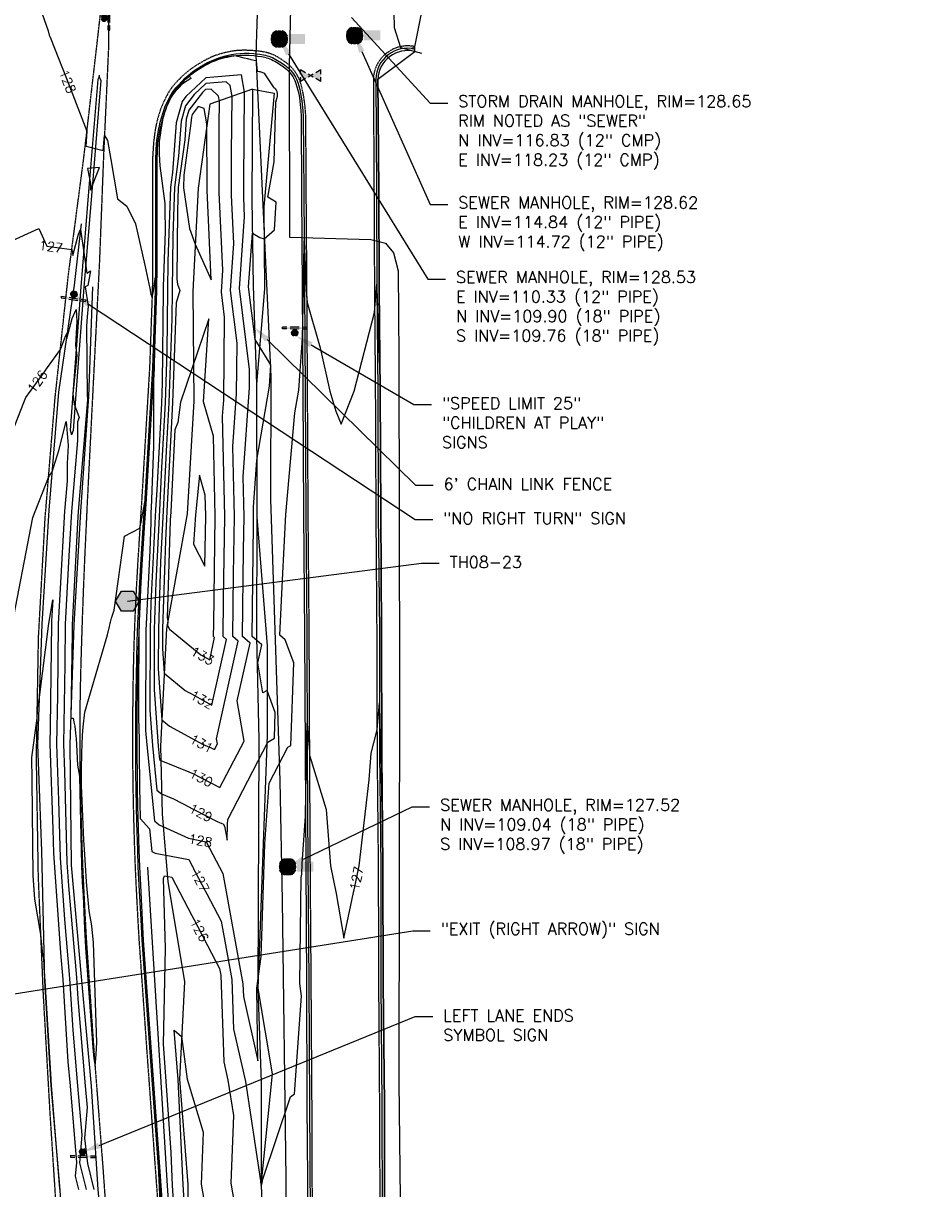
# Model space of a CAD drawing. Header units: feet. Extents: x 351431 to 355879, y 310968 to 329728.
# Tile 207 of 254: x 352967 to 353352, y 325793 to 326291. Entities that reach past the tile are written whole.
import ezdxf

# ---------------------------------------------------------------- set-up
doc = ezdxf.new("R2010")
doc.units = ezdxf.units.FT
doc.header["$MEASUREMENT"] = 0
doc.linetypes.add('D25', pattern=[0.375, 0.25, -0.125])
for name, color, linetype in [('ELIF', 153, 'LINKFENCE'), ('ELIG', 41, 'Continuous'), ('ELTCH-EG1', 253, 'Continuous'), ('ELTCN-EG1', 251, 'Continuous'), ('ELTNB-EG1', 55, 'Continuous'), ('ELTT', 3, 'Continuous'), ('ELUEU', 153, 'UE'), ('ELUG', 153, 'EGASRT'), ('ELUTU', 153, 'UT'), ('ELYCB-BACK', 5, 'Continuous'), ('ELYCB-FL', 2, 'Continuous'), ('ELYSP', 1, 'D25'), ('ELYSS', 2, 'Continuous'), ('ESFS', 153, 'Continuous'), ('ESGH', 1, 'Continuous'), ('ESMask', 155, 'Continuous'), ('ESUS', 5, 'Continuous'), ('ESUW', 5, 'Continuous'), ('ETFS', 6, 'Continuous'), ('ETGH', 4, 'Continuous'), ('ETIF', 4, 'Continuous'), ('ETTC', 252, 'Continuous'), ('ETUD', 4, 'Continuous'), ('ETUS', 2, 'Continuous')]:
    doc.layers.add(name, color=color, linetype=linetype)
doc.styles.add('ANNO-TOPO', font='simplex.shx')
doc.styles.add('L80', font='simplex', dxfattribs={"height": 4})
doc.styles.add('ROMANSM', font='romansm.shx')
doc.linetypes.add('EGASRT', pattern='A,0.15,-0.07,0.15,-0.04,["G",ROMANSM,S=0.08,R=0,X=-0.005,Y=-0.04],-0.12,0.15,-0.07,0.15,-0.04,[")",ROMANSM,S=0.08,R=0,X=-0.09,Y=-0.04],-0.075', length=1.015)
doc.linetypes.add('LINKFENCE', pattern='A,0.25,-0.08,0.25,-0.08,["X",ROMANSM,S=0.08,R=0,X=-0.004,Y=-0.04],-0.12', length=0.78)
doc.linetypes.add('UE', pattern='A,0.25,-0.07,0.07,-0.07,0.07,-0.07,0.07,-0.07,0.25,-0.06,["UE",ROMANSM,S=0.08,R=0,X=-0.02,Y=-0.04],-0.175', length=1.225)
doc.linetypes.add('UT', pattern='A,0.25,-0.07,0.07,-0.07,0.07,-0.07,0.25,-0.08,["UT",ROMANSM,S=0.08,R=0,X=-0.04,Y=-0.04],-0.15', length=1.08)

# ---------------------------------------------------------------- blocks, each defined once
blk = doc.blocks.new('ESIPUBSIGN')
at = {"layer": 'ESMask'}
h = blk.add_hatch(color=256, dxfattribs=at)
edge = h.paths.add_edge_path()
edge.add_arc((0, 0), 0.03, 90, 450)
for p, q in [((-0.03, 0.1047), (-0.0447, 0.1047)), ((-0.0447, 0.1047), (-0.0447, 0.066)), ((-0.03, 0.1047), (-0.03, 0.066)), ((-0.0447, 0.0381), (-0.0447, -0.0393)), ((-0.03, 0.0381), (-0.03, -0.0393)), ((-0.0447, -0.0672), (-0.0447, -0.1059)), ((-0.03, -0.0672), (-0.03, -0.1059)), ((-0.03, -0.1059), (-0.0447, -0.1059))]:
    blk.add_line(p, q)
for start, end in [(144.23142, 216.35632), (17.97024, 107.04945), (253.53828, 340.78828)]:
    blk.add_arc((0, 0), 0.03, start, end)
blk.add_solid([(-0.0447, -0.1059), (-0.03, -0.1059), (-0.0447, 0.1047), (-0.03, 0.1047)], dxfattribs=at)
blk = doc.blocks.new('ESUSMHOLE')
for radius, start, end in [(0.0738, 110, 160), (0.0492, 155, 205), (0.0492, 65, 115), (0.0738, 20, 70), (0.0492, 335, 25), (0.0738, 200, 250), (0.0492, 245, 295), (0.0738, 290, 340)]:
    blk.add_arc((0, 0), radius, start, end)
at = {"layer": 'ESMask', "const_width": 0.0738}
blk.add_lwpolyline([(-0.0369, 0, 1), (0.0369, 0, 1)], format="xyb", close=True, dxfattribs=at)
at = {"layer": 'ESMask'}
blk.add_solid([(0.0796, -0.0411), (0.0796, 0.0441), (0.2186, -0.0411), (0.2186, 0.0441)], dxfattribs=at)
blk = doc.blocks.new('ESUVALVE')
for p, q in [((-0.0866, 0.0124), (-0.0866, 0.0495)), ((-0.0433, 0.0247), (-0.0866, 0.0495)), ((0.0217, -0.0124), (-0.0217, 0.0124)), ((0.0217, 0.0124), (-0.0217, -0.0124)), ((0.0866, 0.0495), (0.0433, 0.0247)), ((0.0866, 0.0124), (0.0866, 0.0495)), ((-0.0866, -0.0495), (-0.0866, -0.0124)), ((-0.0433, -0.0247), (-0.0866, -0.0495)), ((0.0866, -0.0495), (0.0433, -0.0247)), ((0.0866, -0.0495), (0.0866, -0.0124))]:
    blk.add_line(p, q)
at = {"layer": 'ESMask'}
blk.add_solid([(-0.0866, -0.0495), (-0.0866, 0.0495), (0.0866, 0.0495), (0.0866, -0.0495)], dxfattribs=at)
blk = doc.blocks.new('TH')
blk.add_hatch(color=256).paths.add_polyline_path([(-0.05, 0.0866), (0.05, 0.0866), (0.1, 0), (0.05, -0.0866), (-0.05, -0.0866), (-0.1, 0)])
for p, q in [((-0.1, 0), (-0.05, 0.0866)), ((-0.05, -0.0866), (-0.1, 0)), ((-0.05, 0.0866), (0.05, 0.0866)), ((0.05, 0.0866), (0.1, 0)), ((0.1, 0), (0.05, -0.0866)), ((0.05, -0.0866), (-0.05, -0.0866))]:
    blk.add_line(p, q)

msp = doc.modelspace()

# ---------------------------------------------------------------- linework, layer by layer
at = {"layer": 'ELIF', "flags": 128}
msp.add_lwpolyline([(353064.74, 326262.57), (353064.49, 326215.59), (353065.11, 326178.67), (353066.55, 326136.71), (353066.64, 326079.97), (353066.5, 326029.01), (353067.52, 325984.95), (353067.12, 325878.72), (353068.45, 325838.62), (353068.49, 325796.14), (353069.61, 325747.76), (353070.22, 325685.12), (353071.14, 325632.53), (353071.71, 325574.64), (353071.71, 325537.81), (353072.65, 325478.93), (353073.02, 325431.22), (353078.21, 325386.23), (353085.81, 325344.36), (353094.64, 325295.81), (353104.14, 325244.92), (353113.21, 325194.74), (353122.5, 325146.2), (353138.86, 325076.76)], dxfattribs=at)
at = {"layer": 'ELIG', "flags": 128}
for points in [[(352999.35, 326267.89), (352998.83, 326266.75), (352995.05, 326222.35), (352991.55, 326178.29), (352988.15, 326132.58), (352986.97, 326117.04), (352987.57, 326115)], [(352999.35, 326267.89), (353000.07, 326266.27), (352996.44, 326222.21), (352992.85, 326178.16), (352989.3, 326132.45), (352988.23, 326116.87), (352987.57, 326115)]]:
    msp.add_lwpolyline(points, dxfattribs=at)
at = {"layer": 'ELTCH-EG1', "elevation": 125, "flags": 128}
for points in [[(352961.51, 326030.26), (352971.06, 326079.77), (352977.72, 326096.92), (352978.2, 326097.85), (352979.2, 326099.23), (352982.1, 326108.33), (352985.25, 326120.78), (352986.13, 326110.58), (352985.66, 326102.86), (352985.67, 326095.3), (352984.57, 326082.44), (352982.68, 326049.5), (352981.88, 326034.35), (352981.51, 326003.8), (352981.18, 325983.04), (352982.03, 325959.1), (352982.72, 325934.54), (352984.56, 325908.27), (352986.71, 325883.03), (352988.09, 325860.91), (352990.15, 325837.15), (352991.87, 325816.2), (352990.92, 325804.38), (352993.84, 325792.96)], [(353048.42, 325763.21), (353037.47, 325774.52), (353035.86, 325783.77), (353035.18, 325794.96), (353033.23, 325836.93), (353033.03, 325839.94), (353031.42, 325860.9), (353034.53, 325858.33), (353036.85, 325839.99), (353043.7, 325817.48), (353042.9, 325795.29), (353048.42, 325763.21)]]:
    msp.add_lwpolyline(points, dxfattribs=at)
at = {"layer": 'ELTCN-EG1', "flags": 128}
for points, elevation in [([(353134.1, 326279.49), (353133.95, 326279.54), (353133.24, 326279.78), (353133.17, 326279.8), (353132.62, 326279.95), (353133.23, 326280.23), (353133.89, 326280.5), (353134.14, 326280.6)], 128), ([(352999.24, 326267.66), (352999.47, 326267.62), (352999.48, 326268.34), (352999.33, 326268.62), (352999.24, 326267.66)], 129), ([(353035.4, 326220.48), (353037.85, 326203.08), (353040.36, 326196.47), (353047.21, 326181.21), (353045.39, 326219.57), (353045.36, 326247.86), (353044.12, 326254.37), (353041.65, 326255.2), (353038.98, 326251.76), (353038.68, 326250.63), (353038.47, 326248.03), (353035.51, 326225.87), (353035.4, 326220.48)], 133), ([(352994.42, 326228.75), (352995.68, 326222.28), (352995.67, 326219.47), (352999.46, 326229.21), (352994.42, 326228.75)], 128), ([(353044.51, 326059.01), (353044.83, 326080.47), (353044.63, 326089.33), (353042.12, 326097.8), (353040.44, 326080.87), (353039.54, 326068.38), (353044.51, 326059.01)], 134), ([(352982.61, 325792.74), (352982.58, 325793.31), (352978.99, 325837.29), (352978.8, 325839.88), (352976.21, 325882.08), (352976.05, 325885.01), (352975.75, 325891.69), (352975.31, 325893.29), (352974.44, 325901.8), (352971.93, 325916.91), (352971.14, 325926.92), (352970.77, 325967.74), (352970.55, 325977.35), (352972.84, 325994.14), (352973.19, 326000.43), (352973.71, 326002.02), (352977.79, 326034.47), (352979.51, 326044.69), (352978.98, 326035.5), (352978.93, 326034.51), (352978.39, 325990.39), (352978.27, 325983.11), (352979.56, 325946.77), (352979.85, 325936.49), (352982.84, 325894), (352983.8, 325882.63), (352986, 325847.5), (352986.89, 325837.16), (352989.59, 325804.51), (352989.11, 325798.63), (352990.57, 325792.95)], 124), ([(353026.98, 325754.63), (353024.81, 325799.9), (353027.27, 325767.13)], 126)]:
    msp.add_lwpolyline(points, dxfattribs=dict(at, elevation=elevation))
at = {"layer": 'ELTNB-EG1'}
msp.add_polyline3d([(353122.99, 325518.26, 125.17), (353122.45, 325568.41, 125.28), (353122.17, 325619.12, 125.6), (353121.83, 325683.75, 125.75), (353121.36, 325731.32, 125.97), (353121.2, 325782.08, 126.29), (353121.11, 325829.28, 126.45), (353120.57, 325880.87, 126.95), (353120.39, 325930.78, 126.97), (353120.07, 325978.91, 127.12), (353119.87, 326031.24, 127.37), (353119.61, 326081.39, 127.49), (353119.25, 326133.54, 127.99), (353118.81, 326177.7, 128.21), (353118.73, 326219.55, 128.46), (353118.37, 326266.86, 128.78), (353134.05, 326278.68, 128.24), (353134.11, 326279.69, 127.94), (353134.15, 326280.75, 128.01), (353137.39, 326297.07, 128.39)], dxfattribs=at)
at = {"layer": 'ELTT', "flags": 128}
for points in [[(353064.74, 326262.57), (353046.51, 326256.15), (353041.57, 326220.36), (353039.32, 326176.18), (353039.78, 326129.42), (353036.97, 326081.3), (353028.07, 326032.36), (353025.57, 325982.12), (353026.17, 325953.22), (353028.63, 325924.45), (353035.73, 325881.63), (353033.58, 325840.03), (353037.2, 325795.1), (353037.82, 325748.91), (353048.02, 325685.58), (353044.99, 325637.53), (353052.6, 325583.65), (353049.32, 325536.19), (353057.66, 325479.86), (353062.53, 325448.34), (353084.06, 325380.64)], [(353064.74, 326262.57), (353074, 326260.96), (353069.62, 326212.44), (353069.95, 326177.38), (353066.55, 326136.71), (353066.64, 326079.97), (353071.03, 326025.07), (353070.99, 325986.94), (353067.12, 325878.72), (353073.16, 325842.34), (353068.49, 325796.14), (353069.61, 325747.76), (353070.22, 325685.12), (353071.14, 325632.53), (353067.64, 325582.47), (353071.71, 325537.81), (353082.61, 325478.07), (353077.45, 325427.31), (353084.06, 325380.64)]]:
    msp.add_lwpolyline(points, dxfattribs=at)
at = {"layer": 'ELUEU', "flags": 128}
msp.add_lwpolyline([(353137.11, 326277.86), (353128.06, 326280.2), (353125.46, 326288.8), (353124.57, 326329.93), (353124.97, 326393.48), (353121.67, 326443.2), (353122.59, 326444.78)], dxfattribs=at)
at = {"layer": 'ELUG', "flags": 128}
msp.add_lwpolyline([(353136.5, 326323), (353089.6, 326324.01), (353081.63, 326321.38), (353080.41, 326272.72), (353080.53, 326199.46), (353115.32, 326198.38), (353121.62, 326196.91), (353125.05, 326192.79), (353127.02, 326185.11), (353127.26, 326148.06), (353127.52, 326009.49), (353127.21, 325839.06), (353128.5, 325726.13), (353128.77, 325579.83), (353130.19, 325465.22), (353134.92, 325345.94), (353145.51, 325269.06), (353164.53, 325152.64), (353176, 325071.36), (353187.57, 325005.55), (353197.73, 324943.47), (353204.46, 324916.53), (353227.55, 324851.11), (353254.33, 324784.16)], dxfattribs=at)
at = {"layer": 'ELUTU', "flags": 128}
msp.add_lwpolyline([(353067.97, 326330.84), (353066.25, 326277.09), (353072.58, 326139.9), (353072.47, 326087.63), (353076.43, 325967.43), (353077.43, 325916.27), (353079.01, 325797.72), (353079.01, 325650.16), (353079.63, 325501.88), (353080.16, 325407.65), (353084.2, 325360.38), (353096.56, 325316.67), (353112.63, 325221.64), (353119.18, 325186.3), (353140.22, 325153.79), (353164.5, 325144.39), (353206.84, 325138.73)], dxfattribs=at)
at = {"layer": 'ELYCB-BACK', "flags": 128}
msp.add_lwpolyline([(353134.05, 326278.68, 0.477046), (353118.37, 326266.86), (353118.73, 326219.55), (353118.81, 326177.7), (353119.25, 326133.54), (353119.61, 326081.39), (353119.87, 326031.24), (353120.07, 325978.91), (353120.39, 325930.78), (353120.57, 325880.87), (353121.11, 325829.28), (353121.2, 325782.08), (353121.36, 325731.32), (353121.83, 325683.75), (353122.17, 325619.12), (353122.45, 325568.41), (353122.99, 325518.26)], format="xyb", dxfattribs=at)
msp.add_lwpolyline([(353028.62, 325754.61), (353025.19, 325802.62), (353021.68, 325851.65), (353018.3, 325899.29), (353017.81, 325908.11), (353017.05, 325922.82), (353016.7, 325930.66), (353016.43, 325937.84), (353015.9, 325956.66), (353015.76, 325963.67), (353015.65, 325970.75), (353015.59, 325978.12), (353015.58, 325986.02), (353015.62, 325997.81), (353015.7, 326005.1), (353015.81, 326012.22), (353015.98, 326019.39), (353016.21, 326026.86), (353016.49, 326034.86), (353016.68, 326039.4), (353017.17, 326049.38), (353017.75, 326059.75), (353018.84, 326077.72), (353019.35, 326085.45), (353022.8, 326143.56), (353023.94, 326176.48), (353024.09, 326187.46), (353024.14, 326232.94), (353024.38, 326239.51), (353024.68, 326241.55), (353025.26, 326244.94), (353025.63, 326246.74), (353026.02, 326248.37), (353026.63, 326250.58), (353027.04, 326251.94), (353027.47, 326253.26), (353027.95, 326254.57), (353028.5, 326255.91), (353029.14, 326257.33), (353029.94, 326258.98), (353030.47, 326259.98), (353031.04, 326260.93), (353031.66, 326261.85), (353032.36, 326262.76), (353033.17, 326263.7), (353035.02, 326265.66), (353036.22, 326266.83), (353037.43, 326267.93), (353038.71, 326268.96), (353040.09, 326269.97), (353041.61, 326270.98), (353044.19, 326272.53), (353045.83, 326273.42), (353047.47, 326274.21), (353049.17, 326274.91), (353050.05, 326275.23), (353050.97, 326275.53), (353051.93, 326275.82), (353052.93, 326276.08), (353053.95, 326276.32), (353055.89, 326276.71), (353057.75, 326276.97), (353059.58, 326277.11), (353061.43, 326277.15), (353063.36, 326277.09), (353065.41, 326276.94), (353067.06, 326276.76), (353068.6, 326276.53), (353070.07, 326276.21), (353070.79, 326276.01), (353071.49, 326275.79), (353072.2, 326275.53), (353072.9, 326275.23), (353073.61, 326274.89), (353074.33, 326274.52), (353075.06, 326274.09), (353076.6, 326273.13), (353078.01, 326272.15), (353078.67, 326271.64), (353079.3, 326271.11), (353079.9, 326270.55), (353080.47, 326269.97), (353081, 326269.34), (353081.51, 326268.68), (353081.98, 326267.97), (353082.41, 326267.2), (353082.82, 326266.38), (353083.34, 326265.09), (353083.79, 326263.66), (353084.18, 326262.15), (353084.51, 326260.58), (353084.79, 326259.01), (353085.02, 326257.47), (353085.2, 326256), (353085.45, 326253.44), (353085.61, 326251.01), (353085.74, 326218.42), (353085.94, 326177.24), (353086.25, 326133.82), (353086.55, 326081.64), (353086.96, 326030.11), (353087.26, 325979.79), (353087.57, 325931.14), (353087.91, 325881.31), (353088.06, 325828.97), (353088.42, 325781.75)], dxfattribs=at)
at = {"layer": 'ELYCB-FL', "flags": 128}
msp.add_lwpolyline([(353028.01, 325754.56), (353024.63, 325802.56), (353021.09, 325851.56), (353017.69, 325899.32), (353017.19, 325908.13), (353016.41, 325922.81), (353016.05, 325930.65), (353015.78, 325937.82), (353015.44, 325949.47), (353015.27, 325956.68), (353015.14, 325963.71), (353015.05, 325970.81), (353014.99, 325978.19), (353014.98, 325986.11), (353015.02, 325997.88), (353015.1, 326005.17), (353015.21, 326012.27), (353015.37, 326019.44), (353015.59, 326026.89), (353015.87, 326034.88), (353016.06, 326039.42), (353016.56, 326049.39), (353017.14, 326059.74), (353018.26, 326077.69), (353018.77, 326085.41), (353022.2, 326143.64), (353023.37, 326176.56), (353023.5, 326187.45), (353023.54, 326232.92), (353023.8, 326239.57), (353024.1, 326241.65), (353024.67, 326245.08), (353025.02, 326246.9), (353025.41, 326248.55), (353026.03, 326250.8), (353026.45, 326252.19), (353026.9, 326253.52), (353027.39, 326254.86), (353027.96, 326256.22), (353028.62, 326257.66), (353029.46, 326259.32), (353030.03, 326260.33), (353030.63, 326261.29), (353031.29, 326262.22), (353032.02, 326263.14), (353032.86, 326264.09), (353034.73, 326266.07), (353035.93, 326267.25), (353037.14, 326268.36), (353038.42, 326269.41), (353039.8, 326270.44), (353041.34, 326271.46), (353042.23, 326272.01), (353043.94, 326273.03), (353045.6, 326273.94), (353047.25, 326274.74), (353048.96, 326275.45), (353050.78, 326276.09), (353052.76, 326276.66), (353053.79, 326276.93), (353055.76, 326277.35), (353057.65, 326277.66), (353059.5, 326277.85), (353061.38, 326277.94), (353063.34, 326277.91), (353065.43, 326277.79), (353066.3, 326277.72), (353067.97, 326277.52), (353069.54, 326277.25), (353070.3, 326277.08), (353071.05, 326276.88), (353071.79, 326276.65), (353072.53, 326276.38), (353073.27, 326276.07), (353074.01, 326275.72), (353074.76, 326275.33), (353075.52, 326274.89), (353077.13, 326273.88), (353078.61, 326272.86), (353079.3, 326272.32), (353079.96, 326271.76), (353080.58, 326271.18), (353081.17, 326270.56), (353081.73, 326269.91), (353082.25, 326269.21), (353082.74, 326268.47), (353083.2, 326267.67), (353083.62, 326266.81), (353084.15, 326265.47), (353084.61, 326264), (353085.01, 326262.44), (353085.35, 326260.83), (353085.63, 326259.2), (353085.86, 326257.61), (353086.04, 326256.1), (353086.28, 326253.46), (353086.43, 326250.95), (353086.74, 326218.47), (353086.99, 326177.23), (353087.28, 326133.57), (353087.51, 326081.64), (353088, 326030.16), (353088.17, 325979.82), (353088.47, 325931.08), (353088.79, 325881.34), (353089.11, 325828.91), (353089.35, 325781.85)], dxfattribs=at)
msp.add_lwpolyline([(353134.11, 326279.69, 0.475927), (353117.41, 326266.86), (353117.75, 326219.33), (353117.86, 326177.71), (353118.25, 326133.59), (353118.47, 326081.29), (353118.98, 326031.17), (353119.02, 325979.06), (353119.53, 325930.8), (353119.63, 325880.75), (353120.02, 325829.12), (353120.22, 325782.13), (353120.55, 325731.43), (353120.73, 325683.78), (353121.46, 325618.97), (353121.41, 325568.44), (353121.88, 325518.17)], format="xyb", dxfattribs=at)
at = {"layer": 'ELYSP', "flags": 128}
for points in [[(353068.78, 325081.2), (353059.79, 325130.82), (353054.34, 325155.7), (353050.44, 325180.1), (353042.67, 325229.05), (353034.75, 325278.39), (353026.9, 325327.68), (353018.78, 325377.2), (353010.76, 325426.96), (353002.8, 325475.92), (353002.27, 325480.56), (353003.09, 325490.02), (352999.17, 325526.21), (352995.92, 325576.57), (352992.11, 325626.32), (352988.61, 325676.13), (352985.03, 325726.54), (352981.58, 325776.61), (352978.35, 325826.48), (352975.51, 325876.67), (352973.38, 325926.93), (352972.55, 325977.71), (352973.45, 326028.64), (352976.27, 326079.44), (352980.56, 326131.21), (352986.11, 326182.56), (352992.85, 326233.84), (352998.89, 326285.84), (353001.66, 326310.07), (353003.03, 326310.18), (353003.26, 326292.83), (353003.37, 326281.97), (353001.14, 326233.1), (352999.43, 326189.08), (352997.03, 326142.19), (352994.25, 326087.03), (352993.07, 326061.77), (352992.64, 326051.58), (352992.11, 326037.31), (352991.6, 326021.32), (352991.39, 326013.91), (352991.22, 326006.55), (352991.1, 325999.01), (352991.03, 325991.05), (352991.02, 325986.83), (352991.04, 325978.9), (352991.11, 325971.5), (352991.23, 325964.39), (352991.4, 325957.34), (352991.97, 325938.45), (352992.25, 325931.14), (352992.61, 325923.15), (352993.36, 325908.17), (352993.86, 325899.19), (352997.17, 325850.58), (353000.97, 325801.36), (353004.35, 325753.19), (353007.68, 325705.72), (353010.79, 325657.89), (353014.16, 325608.78), (353017.99, 325560.75), (353020.5, 325533.13, 0.019742), (353041.98, 325394.4), (353050.75, 325346.25), (353059.79, 325297.37), (353068.79, 325249.36), (353077.56, 325201.69), (353086.07, 325149.74), (353088.55, 325129.46), (353092.31, 325102.76), (353096.48, 325085), (353104.39, 325048.38), (353109.53, 325018.68), (353116.21, 324982.77), (353123.93, 324941.8), (353129.71, 324892.6), (353132.8, 324872.3), (353134.34, 324872.41), (353136.09, 324863.13), (353147.48, 324817.06), (353152.51, 324795.67), (353161.67, 324747.67), (353170, 324702.8), (353178.77, 324656.31), (353187.4, 324609.65), (353195.85, 324563.27), (353205.07, 324513.34), (353214.27, 324462.79), (353223.23, 324413.12), (353232.99, 324360.56), (353250.73, 324265.13), (353259.17, 324218.85), (353268.13, 324171.77), (353276.65, 324124.79), (353285.47, 324077.76), (353293.95, 324031.48), (353302.49, 323984.28), (353310.47, 323936.95), (353318.29, 323888.82), (353325.95, 323841.56), (353334.12, 323792.31), (353341.76, 323744.49), (353349.73, 323695.02), (353357.43, 323647.08), (353365.4, 323599.43), (353373.15, 323550.72), (353381.2, 323501.59), (353388.84, 323454.49), (353399.2, 323390.87), (353410.28, 323322.51), (353417.6, 323276.23), (353425.14, 323230.22), (353432.57, 323183.84), (353440.2, 323137.07), (353448.12, 323088.05), (353455.71, 323041.02), (353463.12, 322993.83), (353470.96, 322944.85), (353478.27, 322897.22), (353484.98, 322850.84), (353491.09, 322801.36), (353496.36, 322753.95), (353501.83, 322704.77), (353506.3, 322657.8), (353510.57, 322609.66), (353514.32, 322562.73), (353517.81, 322514.83), (353520.96, 322466.74), (353523.51, 322418.8), (353525.99, 322369.56), (353527.84, 322321.58), (353528.76, 322269.65), (353528.65, 322264.45), (353528.47, 322260.28), (353528.47, 322257.33), (353527.09, 322256.26), (353523.97, 322256.26), (353517.57, 322284.24), (353507.9, 322334.86), (353500.43, 322385.89), (353491.89, 322434.59), (353488.54, 322458.93), (353485.4, 322482.66), (353479.36, 322532.79), (353473.51, 322583.14), (353467.03, 322633.57), (353461.38, 322683.92), (353455.52, 322734.27), (353449.09, 322784.68), (353442.31, 322834.79), (353435.57, 322884.94), (353427.88, 322934.95), (353419.42, 322984.86), (353410.46, 323034.56), (353401.35, 323086.61), (353392.2, 323135.54), (353383.33, 323184.95), (353373.87, 323234.02), (353364.31, 323283.05), (353354.41, 323331.93), (353348.5, 323363.57), (353344.76, 323367.5), (353342.65, 323380.92), (353334.29, 323430.04), (353326.53, 323479.39), (353318.55, 323528.73), (353310.72, 323578.35), (353302.19, 323627.72), (353294.27, 323676.82), (353286.12, 323726.37), (353278.35, 323775.69), (353270.58, 323825.27), (353262.48, 323874.41), (353254.51, 323923.75), (353246.53, 323972.83), (353238.74, 324022.49), (353230.63, 324071.67), (353222.6, 324121.3), (353214.67, 324170.3), (353206.62, 324219.71), (353198.6, 324269.29), (353190.62, 324318.34), (353182.5, 324367.93), (353174.3, 324417.22), (353165.9, 324466.71), (353157.98, 324515.64), (353150.25, 324564.91), (353142.21, 324614.87), (353134.71, 324663.85), (353126.9, 324713.6), (353119.01, 324762.71), (353110.65, 324812.5), (353103.09, 324861.78), (353094.88, 324911.03), (353086.02, 324968.36), (353081.67, 324997.73), (353073.97, 325043.93), (353068.78, 325081.2)], [(353272.95, 325152.96), (353219.97, 325153.34), (353169.57, 325153.55, -0.376825), (353124.11, 325191.52), (353120.74, 325211.09), (353111.32, 325264.47), (353102.69, 325315.94), (353094.98, 325362, -0.032093), (353092.56, 325389.37), (353092.45, 325413.39), (353092.03, 325468.16), (353091.8, 325518.76), (353091.59, 325568.94), (353091.27, 325619.53), (353090.97, 325684.29), (353090.69, 325732.05), (353090.38, 325782.2), (353090.21, 325828.91), (353089.86, 325881.42), (353089.49, 325930.95), (353089.22, 325979.93), (353089.01, 326030.11), (353088.56, 326081.64), (353088.3, 326133.54), (353088.04, 326177.19), (353087.74, 326218.6), (353087.56, 326251.03), (353087.38, 326253.61), (353087.11, 326256.31), (353086.91, 326257.87), (353086.66, 326259.51), (353086.36, 326261.17), (353086, 326262.83), (353085.58, 326264.44), (353085.1, 326265.95), (353084.54, 326267.32), (353084.09, 326268.23), (353083.61, 326269.08), (353083.1, 326269.87), (353082.56, 326270.62), (353081.98, 326271.32), (353081.37, 326271.98), (353080.72, 326272.61), (353080.04, 326273.21), (353079.32, 326273.79), (353078.57, 326274.36), (353076.95, 326275.45), (353076.09, 326275.99), (353075.3, 326276.45), (353074.52, 326276.86), (353073.74, 326277.23), (353072.97, 326277.54), (353072.2, 326277.82), (353071.42, 326278.06), (353070.64, 326278.27), (353069.84, 326278.44), (353068.19, 326278.72), (353066.45, 326278.92), (353065.53, 326279.01), (353063.36, 326279.16), (353061.33, 326279.21), (353059.37, 326279.16), (353058.4, 326279.1), (353057.43, 326279), (353056.46, 326278.87), (353055.47, 326278.71), (353053.42, 326278.29), (353052.34, 326278.03), (353051.29, 326277.75), (353050.29, 326277.44), (353049.33, 326277.12), (353048.41, 326276.78), (353047.51, 326276.42), (353045.78, 326275.62), (353044.07, 326274.72), (353042.34, 326273.72), (353040.52, 326272.59), (353038.94, 326271.54), (353037.51, 326270.49), (353036.19, 326269.41), (353034.94, 326268.28), (353033.7, 326267.06), (353031.78, 326265.03), (353030.91, 326264.03), (353030.16, 326263.06), (353029.49, 326262.08), (353028.87, 326261.08), (353028.29, 326260.02), (353027.41, 326258.28), (353026.72, 326256.8), (353026.12, 326255.39), (353025.58, 326254.03), (353025.09, 326252.66), (353024.64, 326251.23), (353023.99, 326248.91), (353023.61, 326247.2), (353023.27, 326245.31), (353022.99, 326243.43), (353022.52, 326239.59), (353022.11, 326233.06), (353022.11, 326187.49), (353022.01, 326176.58), (353020.84, 326143.82), (353017.37, 326085.64), (353016.86, 326077.92), (353015.74, 326059.97), (353015.16, 326049.61), (353014.67, 326039.64), (353014.48, 326035.1), (353014.19, 326027.05), (353013.97, 326019.54), (353013.81, 326012.32), (353013.69, 326005.16), (353013.62, 325997.82), (353013.58, 325985.95), (353013.59, 325978.06), (353013.64, 325970.7), (353013.74, 325963.64), (353013.88, 325956.63), (353014.06, 325949.45), (353014.4, 325937.84), (353014.67, 325930.65), (353015.04, 325922.78), (353015.81, 325908.04), (353016.33, 325899.2), (353019.69, 325851.5), (353023.23, 325802.32), (353026.68, 325754.65), (353030.15, 325706), (353033.41, 325658.17), (353037.01, 325608.95), (353040.4, 325561.45), (353042.91, 325535.16, 0.019462), (353061.1, 325414.39), (353062.36, 325408.69), (353066.36, 325398.83), (353067.6, 325399.45), (353068.03, 325389.12), (353074.65, 325351.4), (353083.98, 325302.13), (353092.92, 325254.03), (353101.88, 325205.05), (353111.6, 325155.23), (353116.49, 325135.36), (353124.98, 325109.47), (353131.32, 325088.61), (353135.55, 325053.36), (353139.71, 325031.52), (353135.87, 325030.8), (353136.94, 325024.42), (353143.89, 324987.19), (353149.4, 324957.62), (353151.1, 324948.04), (353155.07, 324948.57), (353164.89, 324900.22), (353171.6, 324868.47), (353179.21, 324822.85), (353182.6, 324799.05), (353188.74, 324752.1), (353194.19, 324706.13), (353202.77, 324660.04), (353211.35, 324613.47), (353219.83, 324567.66), (353229.09, 324516.78), (353238.16, 324466.07), (353247.13, 324416.94), (353256.74, 324365.33), (353264.81, 324348.73), (353281.74, 324336.34), (353301.61, 324329.39), (353315.74, 324328.16), (353325.56, 324327.36), (353373.13, 324327.64), (353419.8, 324328.34), (353465.96, 324329.39), (353510.93, 324331.48), (353556.13, 324333.23), (353605.22, 324330.83), (353631.76, 324326.11), (353664.99, 324308.46), (353702.61, 324279.12), (353737.46, 324247.99)], [(353134.15, 326280.75, 0.469528), (353116.38, 326266.81), (353116.66, 326219.29), (353116.85, 326177.8), (353117.22, 326133.65), (353117.44, 326081.19), (353117.83, 326031.13), (353117.97, 325979.18), (353118.47, 325930.79), (353118.6, 325880.83), (353118.98, 325828.97), (353119.16, 325782.04), (353119.49, 325731.35), (353119.7, 325683.66), (353120.29, 325618.92), (353120.37, 325568.46), (353120.85, 325518.11), (353121.07, 325467.79), (353121.44, 325414.03), (353121.87, 325391.92, 0.02866), (353124.46, 325360.58), (353131.72, 325318.55), (353139.93, 325267.26), (353148.59, 325217.49), (353151.92, 325196.5, 0.358187), (353164.88, 325184.94), (353220.49, 325185.37), (353272.06, 325185.41)]]:
    msp.add_lwpolyline(points, format="xyb", dxfattribs=at)
at = {"layer": 'ELYSS', "flags": 128}
for points in [[(352991.64, 326205.16), (352988.72, 326179.02), (352981.9, 326133.25), (352977.91, 326082.9), (352974.85, 326034.29), (352973.03, 325982.96), (352974.77, 325937.35), (352975.96, 325882.07), (352978.64, 325837.3), (352982.56, 325792.74), (352985.23, 325745.67), (352988.79, 325688.28), (352993.1, 325632.87), (352997.67, 325580.25), (353001.35, 325529.63), (353010.31, 325472.34)], [(352996.52, 326178.22), (352994.76, 326131.42), (352991.37, 326082.38), (352988.54, 326033.98), (352986.79, 325982.91), (352987.36, 325931.39), (352991.64, 325883.71), (352995.97, 325837.13), (352998.69, 325792.98), (353002.98, 325745.86), (353005.75, 325689.39), (353009.9, 325634.98), (353012.81, 325581.64), (353018.6, 325531.14), (353023.01, 325474.59)], [(353019.9, 325930.56), (353025.66, 325838.77), (353028.41, 325794.47), (353031.7, 325748.53), (353035.67, 325691.4), (353045.02, 325646.58)]]:
    msp.add_lwpolyline(points, dxfattribs=at)
at = {"layer": 'ETFS', "linetype": 'ByBlock', "lineweight": -2}
for p, q in [((353133.7, 326128.05), (353141.2, 326128.05)), ((353134.22, 326078.96), (353141.72, 326078.96)), ((353133.2, 325903.39), (353140.7, 325903.39)), ((353134.25, 325866.73), (353141.75, 325866.73))]:
    msp.add_line(p, q, dxfattribs=at)
for points in [[(352994.84, 326170.83), (353134.22, 326078.96)], [(353089.82, 326153.55), (353133.7, 326128.05)], [(352999.29, 325811.76), (353134.25, 325866.73)]]:
    msp.add_lwpolyline(points, dxfattribs=at)
at = {"layer": 'ETFS'}
for points in [[(352994.16, 326169.78), (352988.58, 326174.95), (352995.53, 326171.87)], [(353089.2, 326152.47), (353083.34, 326157.32), (353090.45, 326154.63)], [(352999.76, 325810.6), (352992.34, 325808.93), (352998.82, 325812.91)]]:
    msp.add_solid(points, dxfattribs=at)
at = {"layer": 'ETGH', "linetype": 'ByBlock', "lineweight": -2}
msp.add_line((353136.99, 326060.26), (353144.49, 326060.26), dxfattribs=at)
msp.add_lwpolyline([(353011.37, 326044.08), (353136.99, 326060.26)], dxfattribs=at)
at = {"layer": 'ETIF', "linetype": 'ByBlock', "lineweight": -2}
msp.add_line((353134.37, 326093.55), (353141.87, 326093.55), dxfattribs=at)
msp.add_lwpolyline([(353071.02, 326155.71), (353134.37, 326093.55)], dxfattribs=at)
at = {"layer": 'ETIF'}
msp.add_solid([(353070.14, 326154.81), (353065.66, 326160.96), (353071.89, 326156.6)], dxfattribs=at)
at = {"layer": 'ETUD', "linetype": 'ByBlock', "lineweight": -2}
msp.add_line((353140.64, 326256.63), (353148.14, 326256.63), dxfattribs=at)
msp.add_lwpolyline([(353107.1, 326293.13), (353140.64, 326256.63)], dxfattribs=at)
at = {"layer": 'ETUS', "linetype": 'ByBlock', "lineweight": -2}
for p, q in [((353140.64, 326213.4), (353148.14, 326213.4)), ((353139.7, 326181.56), (353147.2, 326181.56)), ((353132.91, 325956.26), (353140.41, 325956.26))]:
    msp.add_line(p, q, dxfattribs=at)
for points in [[(353080.19, 326277.63), (353139.7, 326181.56)], [(353111.46, 326278.63), (353140.64, 326213.4)], [(353086.54, 325933.94), (353132.91, 325956.26)]]:
    msp.add_lwpolyline(points, dxfattribs=at)
at = {"layer": 'ETUS'}
for points in [[(353079.13, 326276.97), (353076.25, 326284.01), (353081.26, 326278.29)], [(353110.32, 326278.12), (353108.4, 326285.47), (353112.6, 326279.14)], [(353087.08, 325932.81), (353079.78, 325930.69), (353086, 325935.07)]]:
    msp.add_solid(points, dxfattribs=at)

# ---------------------------------------------------------------- block references
at = {"layer": 'ESFS'}
for p, xscale, yscale, zscale, rotation in [((353001.64, 326293.03), 50, 50, 50, 180), ((352988.58, 326174.95), 50.00000000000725, 50.00000000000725, 50.00000000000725, 81.04875874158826), ((353082.85, 326158.74), 49.99999999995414, 49.99999999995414, 49.99999999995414, 269.6582873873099), ((352992.34, 325808.93), 49.99999999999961, 49.99999999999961, 49.99999999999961, 88.73312110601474)]:
    msp.add_blockref('ESIPUBSIGN', p, dxfattribs=dict(at, xscale=xscale, yscale=yscale, zscale=zscale, rotation=rotation))
at = {"layer": 'ESGH', "xscale": 50, "yscale": 50, "zscale": 50}
msp.add_blockref('TH', (353011.37, 326044.08), dxfattribs=at)
at = {"layer": 'ESUS', "xscale": 50, "yscale": 50, "zscale": 50}
for p in [(353076.25, 326284.01), (353108.4, 326285.47), (353079.78, 325930.69)]:
    msp.add_blockref('ESUSMHOLE', p, dxfattribs=at)
at = {"layer": 'ESUW', "xscale": 50, "yscale": 50, "zscale": 50}
msp.add_blockref('ESUVALVE', (353089.64, 326268.37), dxfattribs=at)

# ---------------------------------------------------------------- texts
at = {"layer": 'ETFS', "char_height": 5, "attachment_point": 1, "style": 'ANNO-TOPO'}
for s, insert in [('"SPEED LIMIT 25" \\P"CHILDREN AT PLAY"\\PSIGNS', (353145.7, 326131.05)), ('"NO RIGHT TURN" SIGN', (353146.22, 326081.96)), ('"EXIT (RIGHT ARROW)" SIGN', (353145.2, 325906.72)), ('LEFT LANE ENDS\\PSYMBOL SIGN', (353146.25, 325869.73))]:
    msp.add_mtext(s, dxfattribs=dict(at, insert=insert))
at = {"layer": 'ETGH', "insert": (353148.99, 326063.26), "char_height": 5, "attachment_point": 1, "style": 'ANNO-TOPO'}
msp.add_mtext('TH08-23', dxfattribs=at)
at = {"layer": 'ETIF', "insert": (353146.37, 326096.55), "char_height": 5, "attachment_point": 1, "style": 'ANNO-TOPO'}
msp.add_mtext("6' CHAIN LINK FENCE", dxfattribs=at)
at = {"layer": 'ETUD', "insert": (353152.64, 326259.96), "char_height": 5, "attachment_point": 1, "style": 'ANNO-TOPO'}
msp.add_mtext('STORM DRAIN MANHOLE, RIM=128.65\\PRIM NOTED AS "SEWER"\\PN INV=116.83 (12" CMP)\\PE INV=118.23 (12" CMP)', dxfattribs=at)
at = {"layer": 'ETUS', "char_height": 5, "attachment_point": 1, "style": 'ANNO-TOPO'}
for s, insert in [('SEWER MANHOLE, RIM=128.62\\PE INV=114.84 (12" PIPE)\\PW INV=114.72 (12" PIPE)', (353152.64, 326216.73)), ('SEWER MANHOLE, RIM=128.53\\PE INV=110.33 (12" PIPE)\\PN INV=109.90 (18" PIPE)\\PS INV=109.76 (18" PIPE)', (353151.7, 326184.89)), ('SEWER MANHOLE, RIM=127.52\\PN INV=109.04 (18" PIPE)\\PS INV=108.97 (18" PIPE)', (353144.91, 325959.59))]:
    msp.add_mtext(s, dxfattribs=dict(at, insert=insert))

# ---------------------------------------------------------------- next in the draw order: texts
at = {"layer": 'ETTC', "char_height": 4, "attachment_point": 5, "style": 'L80', "bg_fill": 3, "box_fill_scale": 1.2, "bg_fill_color": 256}
for s, insert, rotation, bg_fill_transparency in [('{128}', (352985.85, 326265.91, 128), 291.342, 7019969), ('{127}', (352978.72, 326195.36, 127), 351.9783, 7019974), ('{126}', (352972.91, 326137.85, 126), 54.2143, 7019979), ('{133}', (353043.46, 326020.74, 133), 331.1974, 7019989), ('{132}', (353043.25, 326002, 132), 331.1974, 7019994), ('{131}', (353043.04, 325983.26, 131), 331.1974, 7019999), ('{130}', (353042.87, 325968.67, 130), 332.6581, 7020004), ('{129}', (353042.71, 325953.7, 129), 332.6581, 7020009), ('{128}', (353042.57, 325941.87, 128), 349.181, 7020014), ('{127}', (353109.23, 325925.79, 127), 77.9471, 7020029), ('{127}', (353042.38, 325924.8, 127), 297.6891, 7020019), ('{126}', (353042.14, 325903.66, 126), 297.6891, 7020024)]:
    msp.add_mtext(s, dxfattribs=dict(at, insert=insert, rotation=rotation, bg_fill_transparency=bg_fill_transparency))

# ---------------------------------------------------------------- next in the draw order: linework, layer by layer
at = {"layer": 'ELTCH-EG1', "elevation": 130, "flags": 128}
msp.add_lwpolyline([(353060.1, 326268.72), (353044.86, 326267.51), (353036.32, 326259.43), (353034.74, 326257.38), (353032.27, 326248.2), (353030.63, 326227), (353029.79, 326220.75), (353028.68, 326189.18), (353028.54, 326176.74), (353028.27, 326150.81), (353027.48, 326128.66), (353025.99, 326101.19), (353025.05, 326082.85), (353023.51, 326052.03), (353022.84, 326032.09), (353022.77, 326006.38), (353024.52, 325982.24), (353025.1, 325976.5), (353025.7, 325976), (353039.04, 325970.64), (353050.81, 325964.56), (353061.24, 325984.33), (353058.26, 326001.55), (353063.73, 326026.19), (353060.53, 326028.98), (353060.98, 326065.94), (353061.2, 326080.09), (353060.8, 326097.15), (353063.48, 326135.21), (353063.55, 326142.97), (353059.21, 326177.5), (353061.44, 326208.1), (353061.05, 326216.3), (353061.04, 326223.37), (353061.42, 326261.4), (353060.14, 326268.68), (353060.1, 326268.72)], dxfattribs=at)
at = {"layer": 'ELTCN-EG1', "flags": 128}
for points, elevation in [([(352970.45, 326307.8), (352977.59, 326287.54), (352978, 326285.65), (352978.46, 326284.82), (352987.38, 326261.99), (352994.11, 326244.71), (352993.64, 326238.19), (352993.82, 326238.21), (353001.03, 326236.41), (353001.58, 326242.87), (353002.87, 326240.66), (353004.27, 326232.6), (353007.22, 326215.78), (353011.13, 326212.63), (353014.83, 326205.11), (353018.88, 326187.51), (353021, 326177.52), (353021.37, 326175.11), (353021.9, 326173.69), (353022.46, 326176.57), (353023.44, 326182.5), (353023.44, 326177.63), (353023.44, 326176.55), (353023.11, 326160.81), (353022.74, 326143.56), (353022.61, 326140.81), (353022.49, 326138.37), (353022.53, 326110.14), (353021.48, 326083.72), (353021.44, 326082.18), (353021.39, 326079.61), (353021.37, 326078.49), (353021.36, 326077.55), (353020.96, 326065.7), (353019.39, 326034.27), (353019.31, 326031.9), (353019.18, 325988.83), (353019.62, 325982.77), (353022.94, 325950.33), (353024.99, 325948.62), (353037.47, 325942.85), (353044.99, 325941.41), (353052.15, 325927.78), (353060.7, 325880.8), (353060.88, 325875.3), (353067.09, 325847.85), (353066.63, 325878.87), (353068.44, 325892.47), (353070.08, 325940.47), (353071.93, 325966.33), (353079.85, 325981.72), (353081.16, 325982.47), (353082.4, 326017.77), (353078.78, 326027.52), (353076.46, 326029.54), (353077.53, 326053.24), (353078.99, 326081.01), (353082.86, 326124.51), (353084.51, 326134.08), (353085.09, 326142.33), (353086.09, 326156.34), (353086.56, 326177.24), (353086.69, 326186.99), (353086.87, 326197.85), (353087.77, 326177.2), (353087.97, 326173.1), (353088.07, 326171.5), (353093.74, 326152.21), (353097.83, 326133.69), (353100.3, 326125.22), (353102.64, 326119.6), (353108.22, 326133.72), (353116.94, 326167.29), (353117.69, 326177.73), (353117.86, 326179.38), (353117.91, 326177.71), (353118.54, 326156.16), (353119.23, 326135.55)], 128), ([(353069.65, 326269.39), (353069.26, 326269.57), (353068.86, 326269.71), (353068.46, 326269.84), (353068.06, 326269.94), (353067.66, 326270.03), (353066.86, 326270.22), (353066.57, 326274.64), (353065.45, 326274.87), (353064.26, 326275.12), (353062.76, 326275.49), (353061.26, 326275.9), (353059.65, 326276.31), (353057.84, 326276.68), (353056.66, 326276.82), (353055.98, 326276.76), (353055.88, 326276.74), (353054.2, 326276.47), (353053.93, 326276.41), (353053.07, 326276.22), (353052.9, 326276.18), (353052.08, 326275.97), (353051.71, 326275.87), (353050.93, 326275.64), (353050.2, 326275.4), (353049.84, 326275.28), (353049.13, 326275.02), (353048.79, 326274.88), (353047.43, 326274.31), (353047.13, 326274.16), (353045.8, 326273.5), (353045.54, 326273.36), (353044.16, 326272.59), (353043.95, 326272.47), (353041.66, 326271.06), (353041.59, 326271.02), (353041.47, 326270.93), (353040.07, 326270), (353040, 326269.94), (353038.7, 326268.97), (353038.67, 326268.95), (353037.74, 326268.18), (353037.89, 326268.04), (353038.3, 326267.56), (353038.4, 326267.1), (353034.88, 326264.93), (353033.24, 326263.04), (353032.52, 326262.27), (353031.84, 326261.57), (353031.15, 326260.84), (353030.63, 326260.24), (353030.47, 326259.98), (353030.46, 326259.97), (353029.92, 326258.99), (353029.88, 326258.92), (353029.1, 326257.35), (353029.06, 326257.26), (353028.47, 326255.93), (353028.43, 326255.85), (353027.92, 326254.58), (353027.89, 326254.51), (353027.45, 326253.27), (353027.43, 326253.21), (353027.02, 326251.95), (353027.01, 326251.92), (353026.63, 326250.58), (353026.62, 326250.58), (353026.58, 326250.41), (353026.18, 326248.34), (353025.89, 326246.79), (353025.63, 326245.12), (353025.22, 326242.09), (353025.01, 326240.32), (353024.98, 326234.84), (353025.18, 326229.92), (353027.43, 326213.81), (353027.35, 326211.52), (353027.46, 326201.92), (353026.63, 326178.41), (353026.61, 326176.7), (353026.19, 326137.06), (353025.89, 326128.58), (353023.88, 326091.54), (353023.44, 326083.06), (353021.45, 326043.15), (353021.08, 326031.99), (353020.97, 325997.61), (353022.07, 325982.5), (353024.02, 325963.41), (353025.99, 325961.77), (353031, 325959.76), (353049.77, 325950.05), (353051.77, 325949.13), (353052.33, 325949.02), (353052.86, 325948.01), (353053.95, 325942.02), (353054.18, 325948.95), (353054.32, 325950.87), (353071.35, 325983.95), (353074.15, 325985.55), (353074.53, 325996.51), (353071.01, 326006), (353069.27, 326005.01), (353067.06, 326017.77), (353068.76, 326025.42), (353064.65, 326029), (353065.23, 326076.49), (353065.29, 326080), (353065.19, 326084.23), (353066.6, 326104.29), (353072.04, 326135.91), (353072.68, 326145), (353065.9, 326155.74), (353063.07, 326178.26), (353064.73, 326201.16), (353067.86, 326199.24), (353069.75, 326198.74), (353074.21, 326202.55), (353074.84, 326214.37), (353071.37, 326216.5), (353074.07, 326231.64), (353074.78, 326257.01), (353075.48, 326259.69), (353075.47, 326259.99), (353075.46, 326260.31), (353075.44, 326260.5), (353075.43, 326260.7), (353075.4, 326260.91), (353075.37, 326261.12), (353075.33, 326261.33), (353075.28, 326261.53), (353075.23, 326261.72), (353075.18, 326261.84), (353075.13, 326261.96), (353075.08, 326262.07), (353075.01, 326262.18), (353074.95, 326262.28), (353074.88, 326262.39), (353074.8, 326262.49), (353074.71, 326262.59), (353074.62, 326262.69), (353074.41, 326262.89), (353074.17, 326263.09), (353074.05, 326263.18), (353070.04, 326269.18), (353069.65, 326269.39)], 129), ([(353053.62, 326265.69), (353044.82, 326265), (353039.88, 326260.32), (353036.15, 326255.51), (353034.4, 326249.01), (353033.24, 326234.01), (353031.46, 326220.67), (353030.73, 326199.94), (353030.48, 326176.77), (353030.35, 326164.57), (353029.07, 326128.74), (353028.1, 326110.84), (353026.66, 326082.64), (353025.58, 326060.91), (353024.61, 326032.18), (353024.56, 326015.16), (353026.13, 325993.44), (353029.36, 325990.78), (353043.75, 325982.87), (353047.09, 325981.53), (353048.53, 325980.79), (353049.81, 325983.21), (353049.45, 325985.33), (353058.7, 326026.97), (353056.4, 326028.97), (353056.73, 326055.39), (353057.11, 326080.19), (353056.4, 326110.06), (353057.99, 326132.53), (353058.19, 326154.16), (353055.35, 326176.74), (353056.81, 326196.75), (353055.83, 326217.39), (353055.81, 326235.16), (353056.05, 326259.51), (353055.24, 326264.17), (353053.62, 326265.69)], 131), ([(353047.15, 326262.67), (353044.77, 326262.48), (353043.44, 326261.22), (353037.57, 326253.63), (353036.54, 326249.82), (353035.86, 326241.02), (353033.12, 326220.58), (353032.78, 326210.7), (353032.46, 326181.52), (353032.76, 326179.41), (353033.79, 326176.67), (353032.18, 326171.43), (353030.66, 326128.82), (353030.21, 326120.49), (353028.27, 326082.43), (353027.64, 326069.79), (353026.38, 326032.27), (353026.35, 326023.94), (353027.12, 326013.3), (353036.02, 326005.98), (353047.43, 325999.7), (353053.66, 326027.75), (353052.28, 326028.95), (353052.48, 326044.85), (353053.02, 326080.28), (353052.01, 326122.98), (353052.5, 326129.84), (353052.83, 326165.35), (353051.49, 326175.98), (353052.18, 326185.4), (353050.61, 326218.48), (353050.58, 326246.95), (353050.69, 326257.62), (353050.33, 326259.66), (353047.15, 326262.67)], 132), ([(352960.8, 326197.26), (352973.54, 326203.14), (352977, 326195.61), (352987.63, 326194.11), (352988.15, 326191.6), (352990.57, 326200.78), (352991.37, 326202.74), (352994.08, 326184.05), (352995.56, 326185.02), (352994.5, 326178.75), (352993.41, 326178.17), (352994.65, 326170), (352994.17, 326165.41), (352993.89, 326161.53), (352994.18, 326131.53), (352994.46, 326130.76), (352994.41, 326130.62), (352994.41, 326130.03), (352990.36, 326082.39), (352990.08, 326077.48), (352987.8, 326034.02), (352987.76, 326030.63), (352987.17, 325994.08), (352988.2, 325994.12), (352988.35, 325993.41), (352988.58, 325992.42), (352988.88, 325990.72), (352989.27, 325987.67), (352989.48, 325985.4), (352989.86, 325980.01), (352990.13, 325974.08), (352990.92, 325969.44), (352991.05, 325962.83), (352991.19, 325956), (352991.64, 325937.93), (352991.84, 325931.16), (352992.09, 325923.95), (352992.49, 325918.38), (352993.08, 325904.2), (352993.44, 325896.26), (352996.67, 325853.59), (352997.02, 325848.9), (352997.56, 325845.49), (352998.06, 325850.69), (352998.33, 325855.72), (352996.98, 325898.25), (352996.16, 325905.55), (352995.11, 325911.85), (352993.98, 325924.29), (352993.44, 325931.39), (352993.05, 325938.09), (352992.85, 325942.08), (352992.05, 325958.89), (352991.84, 325965.45), (352991.77, 325972.26), (352991.9, 325979.37), (352992.25, 325986.71), (352992.53, 325990.39), (352993.2, 325996.73), (353002.89, 326029.71), (353003.78, 326033.33), (353003.89, 326033.9), (353004.06, 326034.66), (353004.19, 326035.18), (353004.65, 326036.82), (353005.67, 326040.17), (353010.17, 326071.85), (353016.69, 326075.3), (353017.21, 326077.86), (353018.21, 326083.23), (353018.64, 326085.43), (353018.83, 326086.47), (353018.81, 326085.96), (353018.78, 326085.41), (353018.77, 326085.23), (353018.35, 326077.69), (353018.14, 326073.43), (353017.43, 326059.75), (353017.16, 326053.5), (353016.97, 326049.38), (353016.66, 326041.13), (353016.59, 326039.4), (353016.46, 326035.2), (353016.45, 326034.86), (353016.44, 326034.37), (353016.32, 326029.99), (353016.27, 326026.99), (353016.2, 326020.33), (353016.15, 326014.39), (353016.13, 326008.77), (353016.12, 326003.15), (353016.16, 325994.26), (353016.36, 325985.01), (353016.4, 325979.75), (353016.43, 325974.85), (353016.48, 325969.95), (353016.55, 325964.86), (353016.89, 325951.28), (353020.87, 325946.87), (353021.86, 325937.25), (353022.05, 325937.09), (353023.18, 325936.57), (353037.65, 325933.8), (353051.44, 325907.54), (353055.97, 325882.62), (353056.7, 325861.4), (353061.74, 325839.07), (353068.26, 325796.69), (353068.24, 325796.13), (353068.33, 325795.61), (353068.53, 325794.44), (353068.97, 325795.79), (353069.23, 325797.37), (353080.96, 325832.46), (353082.71, 325833.77), (353085.71, 325875.48), (353084.94, 325880.94), (353085.64, 325926.19), (353085.83, 325927.62), (353085.98, 325931.99), (353087.43, 325952.29), (353087.85, 325979.81), (353088.13, 325991.97), (353088.33, 325989.6), (353089.09, 325979.92), (353089.19, 325978.12), (353089.23, 325977.97), (353096.3, 325955.17), (353098.11, 325931.13), (353100.52, 325919.36), (353103.78, 325900.29), (353110.35, 325931.05), (353114.61, 325967.77), (353115.41, 325979.22), (353116.66, 325983.6), (353117.95, 325989.17), (353118.2, 325991), (353119, 326000.62), (353119.22, 325991.84), (353119.54, 325978.98), (353119.88, 325961.93), (353120.33, 325940.4)], 127), ([(352956.46, 326101.91), (352967.11, 326128.86), (352967.99, 326131.02), (352982.76, 326151.5), (352985.01, 326157.24), (352985.65, 326158.4), (352985.57, 326156.17), (352987.76, 326164.7), (352989.51, 326168.61), (352989.79, 326163.5), (352989.17, 326153.29), (352989.83, 326148.92), (352988.15, 326132.58), (352988.65, 326128.16), (352988.96, 326127.47), (352990.75, 326122.49), (352990.03, 326120.61), (352990.04, 326112.67), (352987.47, 326082.41), (352986.38, 326063.49), (352984.84, 326034.19), (352984.63, 326017.21), (352984.09, 325982.97), (352984.5, 325971.44), (352985.58, 325932.59), (352986.29, 325922.54), (352989.61, 325883.43), (352990.18, 325874.33), (352993.4, 325837.14), (352994.16, 325827.89), (352993.1, 325814.85), (352994.28, 325804.07), (352997.12, 325792.97)], 126), ([(353029.38, 326032.11), (353042.67, 326021.17), (353046.53, 326019.05), (353048.63, 326028.53), (353048.16, 326028.93), (353048.23, 326034.3), (353048.92, 326080.38), (353048.12, 326114.54), (353043.81, 326129.12), (353046.12, 326164.57), (353034.1, 326129.02), (353032.94, 326120.29), (353031.66, 326117.2), (353029.87, 326082.22), (353029.7, 326078.67), (353028.3, 326036.99), (353028.64, 326035.47), (353028.51, 326033.75), (353029.38, 326032.11)], 133), ([(353032.89, 325758.6), (353030.69, 325794.64), (353030.03, 325808.81), (353027.98, 325839.14), (353026.77, 325854.96), (353027.64, 325895.89), (353026.77, 325925.75), (353027.23, 325926.79), (353030.32, 325926.2), (353050.73, 325887.3), (353051.25, 325884.44), (353052.51, 325847.5), (353054.3, 325839.58), (353056.61, 325824.54), (353055.57, 325795.71), (353060.13, 325769.19)], 126)]:
    msp.add_lwpolyline(points, dxfattribs=dict(at, elevation=elevation))
at = {"layer": 'ETFS', "linetype": 'ByBlock', "lineweight": -2}
msp.add_lwpolyline([(352954.8, 325875.18), (353133.2, 325903.39)], dxfattribs=at)

doc.saveas('drawing.dxf')
